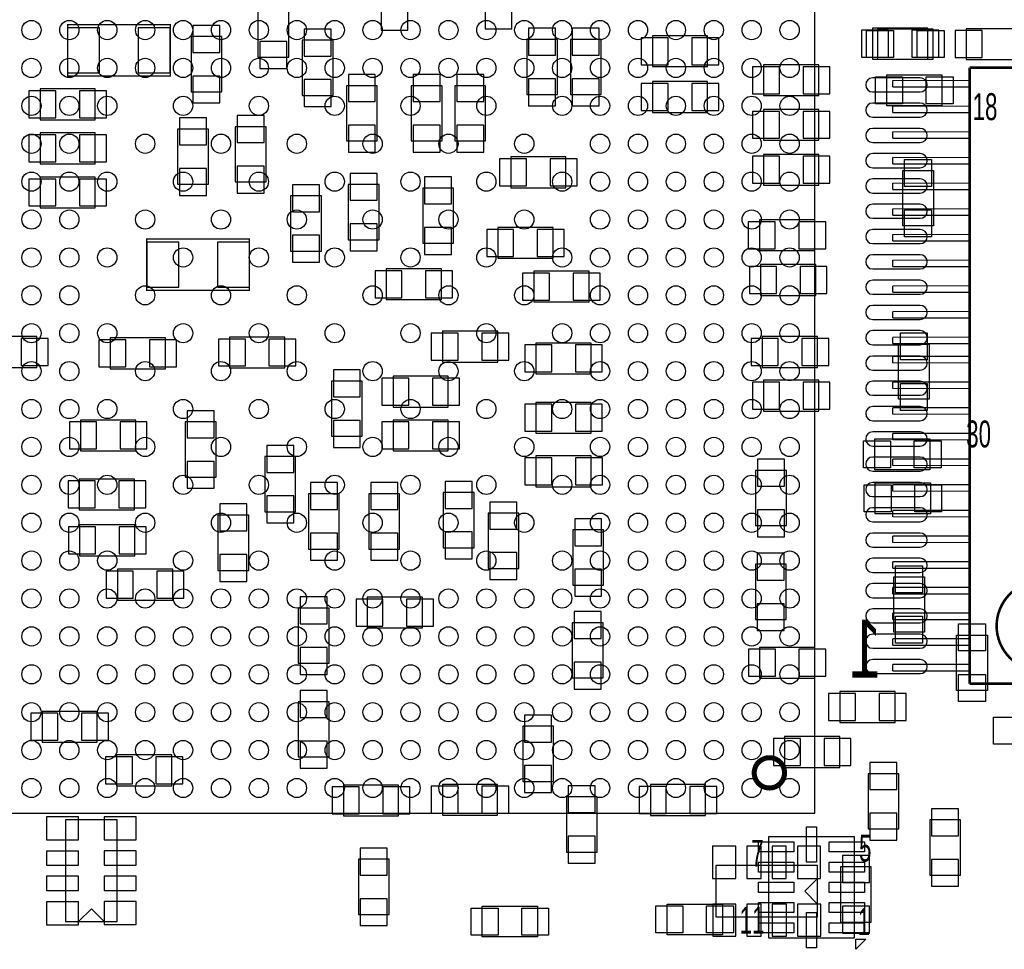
# Model space of a CAD drawing. Extents: x -7.9 to 90.7, y 0 to 54.5.
# Tile 5 of 9: x 27 to 46.5, y 14.3 to 32.7. Entities that reach past the tile are written whole.
import ezdxf
from ezdxf.enums import TextEntityAlignment as Align

# ---------------------------------------------------------------- set-up
doc = ezdxf.new("R2010")
doc.units = 0
for name, color, linetype in [('PG_ASSEMBLY_BOTTOM', 191, 'CONTINUOUS'), ('PG_ASSEMBLY_TOP', 151, 'CONTINUOUS'), ('PIN_BOTTOM', 211, 'CONTINUOUS'), ('PIN_TOP', 150, 'CONTINUOUS')]:
    doc.layers.add(name, color=color, linetype=linetype)

msp = doc.modelspace()

# ---------------------------------------------------------------- linework, layer by layer
at = {"layer": 'PG_ASSEMBLY_BOTTOM'}
for points in [[(31.718504, 33.089088), (31.718504, 31.996888), (32.328104, 31.996888), (32.328104, 33.089088), (31.718504, 33.089088)], [(43.8785, 31.962344), (44.9707, 31.962344), (44.9707, 32.571944), (43.8785, 32.571944), (43.8785, 31.962344)], [(45.7327, 31.9532), (46.8249, 31.9532), (46.8249, 32.5628), (45.7327, 32.5628), (45.7327, 31.9532)], [(30.395418, 32.40659), (30.395418, 31.31439), (31.005018, 31.31439), (31.005018, 32.40659), (30.395418, 32.40659)], [(37.646356, 31.257748), (37.646356, 32.349948), (37.036756, 32.349948), (37.036756, 31.257748), (37.646356, 31.257748)], [(38.509956, 31.257748), (38.509956, 32.349948), (37.900356, 32.349948), (37.900356, 31.257748), (38.509956, 31.257748)], [(39.522654, 31.811976), (40.614854, 31.811976), (40.614854, 32.421576), (39.522654, 32.421576), (39.522654, 31.811976)], [(32.594296, 32.3342), (32.594296, 31.242), (33.203896, 31.242), (33.203896, 32.3342), (32.594296, 32.3342)], [(41.723564, 31.237936), (42.815764, 31.237936), (42.815764, 31.847536), (41.723564, 31.847536), (41.723564, 31.237936)], [(27.407362, 30.760924), (28.499562, 30.760924), (28.499562, 31.370524), (27.407362, 31.370524), (27.407362, 30.760924)], [(33.46958, 31.435548), (33.46958, 30.343348), (34.07918, 30.343348), (34.07918, 31.435548), (33.46958, 31.435548)], [(34.750756, 31.435548), (34.750756, 30.343348), (35.360356, 30.343348), (35.360356, 31.435548), (34.750756, 31.435548)], [(35.614356, 31.435548), (35.614356, 30.343348), (36.223956, 30.343348), (36.223956, 31.435548), (35.614356, 31.435548)], [(39.522146, 30.90799), (40.614346, 30.90799), (40.614346, 31.51759), (39.522146, 31.51759), (39.522146, 30.90799)], [(41.723056, 30.356048), (42.815256, 30.356048), (42.815256, 30.965648), (41.723056, 30.965648), (41.723056, 30.356048)], [(31.880556, 29.530548), (31.880556, 30.622748), (31.270956, 30.622748), (31.270956, 29.530548), (31.880556, 29.530548)], [(27.407362, 29.889958), (28.499562, 29.889958), (28.499562, 30.499558), (27.407362, 30.499558), (27.407362, 29.889958)], [(30.73908, 29.485336), (30.73908, 30.577536), (30.12948, 30.577536), (30.12948, 29.485336), (30.73908, 29.485336)], [(36.719256, 29.416248), (37.811456, 29.416248), (37.811456, 30.025848), (36.719256, 30.025848), (36.719256, 29.416248)], [(42.815256, 30.076648), (41.723056, 30.076648), (41.723056, 29.467048), (42.815256, 29.467048), (42.815256, 30.076648)], [(27.407362, 29.016706), (28.499562, 29.016706), (28.499562, 29.626306), (27.407362, 29.626306), (27.407362, 29.016706)], [(33.506156, 29.479748), (33.506156, 28.387548), (34.115756, 28.387548), (34.115756, 29.479748), (33.506156, 29.479748)], [(32.36341, 29.254196), (32.36341, 28.161996), (32.97301, 28.161996), (32.97301, 29.254196), (32.36341, 29.254196)], [(34.977832, 29.408374), (34.977832, 28.316174), (35.587432, 28.316174), (35.587432, 29.408374), (34.977832, 29.408374)], [(41.641522, 28.171394), (42.733722, 28.171394), (42.733722, 28.780994), (41.641522, 28.780994), (41.641522, 28.171394)], [(36.465256, 28.019248), (37.557456, 28.019248), (37.557456, 28.628848), (36.465256, 28.628848), (36.465256, 28.019248)], [(42.756582, 27.895804), (41.664382, 27.895804), (41.664382, 27.286204), (42.756582, 27.286204), (42.756582, 27.895804)], [(35.347656, 27.810968), (34.255456, 27.810968), (34.255456, 27.201368), (35.347656, 27.201368), (35.347656, 27.810968)], [(37.176456, 27.155648), (38.268656, 27.155648), (38.268656, 27.765248), (37.176456, 27.765248), (37.176456, 27.155648)], [(36.4617, 26.575766), (35.3695, 26.575766), (35.3695, 25.966166), (36.4617, 25.966166), (36.4617, 26.575766)], [(27.346656, 26.469848), (26.254456, 26.469848), (26.254456, 25.860248), (27.346656, 25.860248), (27.346656, 26.469848)], [(29.886656, 26.444448), (28.794456, 26.444448), (28.794456, 25.834848), (29.886656, 25.834848), (29.886656, 26.444448)], [(31.156656, 25.850088), (32.248856, 25.850088), (32.248856, 26.459688), (31.156656, 26.459688), (31.156656, 25.850088)], [(37.219382, 25.733248), (38.311582, 25.733248), (38.311582, 26.342848), (37.219382, 26.342848), (37.219382, 25.733248)], [(41.697656, 25.860248), (42.789856, 25.860248), (42.789856, 26.469848), (41.697656, 26.469848), (41.697656, 25.860248)], [(33.782, 24.4983), (33.782, 25.5905), (33.1724, 25.5905), (33.1724, 24.4983), (33.782, 24.4983)], [(35.484562, 25.683718), (34.392362, 25.683718), (34.392362, 25.074118), (35.484562, 25.074118), (35.484562, 25.683718)], [(41.723056, 24.996648), (42.815256, 24.996648), (42.815256, 25.606248), (41.723056, 25.606248), (41.723056, 24.996648)], [(37.219382, 24.55799), (38.311582, 24.55799), (38.311582, 25.16759), (37.219382, 25.16759), (37.219382, 24.55799)], [(29.302456, 24.818848), (28.210256, 24.818848), (28.210256, 24.209248), (29.302456, 24.209248), (29.302456, 24.818848)], [(30.889956, 23.688548), (30.889956, 24.780748), (30.280356, 24.780748), (30.280356, 23.688548), (30.889956, 23.688548)], [(35.484562, 24.818848), (34.392362, 24.818848), (34.392362, 24.209248), (35.484562, 24.209248), (35.484562, 24.818848)], [(32.464756, 23.002748), (32.464756, 24.094948), (31.855156, 24.094948), (31.855156, 23.002748), (32.464756, 23.002748)], [(37.219636, 23.498048), (38.311836, 23.498048), (38.311836, 24.107648), (37.219636, 24.107648), (37.219636, 23.498048)], [(41.565068, 23.822406), (41.565068, 22.730206), (42.174668, 22.730206), (42.174668, 23.822406), (41.565068, 23.822406)], [(29.277056, 23.650448), (28.184856, 23.650448), (28.184856, 23.040848), (29.277056, 23.040848), (29.277056, 23.650448)], [(35.995356, 22.291548), (35.995356, 23.383748), (35.385756, 23.383748), (35.385756, 22.291548), (35.995356, 22.291548)], [(32.718756, 23.358348), (32.718756, 22.266148), (33.328356, 22.266148), (33.328356, 23.358348), (32.718756, 23.358348)], [(34.522156, 22.266148), (34.522156, 23.358348), (33.912556, 23.358348), (33.912556, 22.266148), (34.522156, 22.266148)], [(30.926278, 22.9362), (30.926278, 21.844), (31.535878, 21.844), (31.535878, 22.9362), (30.926278, 22.9362)], [(36.2712, 22.9743), (36.2712, 21.8821), (36.8808, 21.8821), (36.8808, 22.9743), (36.2712, 22.9743)], [(29.283406, 22.741636), (28.191206, 22.741636), (28.191206, 22.132036), (29.283406, 22.132036), (29.283406, 22.741636)], [(37.9476, 22.6441), (37.9476, 21.5519), (38.5572, 21.5519), (38.5572, 22.6441), (37.9476, 22.6441)], [(28.939744, 21.254466), (30.031944, 21.254466), (30.031944, 21.864066), (28.939744, 21.864066), (28.939744, 21.254466)], [(42.17035, 20.871688), (42.17035, 21.963888), (41.56075, 21.963888), (41.56075, 20.871688), (42.17035, 20.871688)], [(34.971736, 21.313648), (33.879536, 21.313648), (33.879536, 20.704048), (34.971736, 20.704048), (34.971736, 21.313648)], [(33.125156, 20.005548), (33.125156, 21.097748), (32.515556, 21.097748), (32.515556, 20.005548), (33.125156, 20.005548)], [(37.937948, 20.807172), (37.937948, 19.714972), (38.547548, 19.714972), (38.547548, 20.807172), (37.937948, 20.807172)], [(41.6433, 19.7104), (42.7355, 19.7104), (42.7355, 20.32), (41.6433, 20.32), (41.6433, 19.7104)], [(43.2308, 18.8341), (44.323, 18.8341), (44.323, 19.4437), (43.2308, 19.4437), (43.2308, 18.8341)], [(32.515556, 19.243548), (32.515556, 18.151348), (33.125156, 18.151348), (33.125156, 19.243548), (32.515556, 19.243548)], [(27.448256, 18.443448), (28.540456, 18.443448), (28.540456, 19.053048), (27.448256, 19.053048), (27.448256, 18.443448)], [(36.957, 18.7579), (36.957, 17.6657), (37.5666, 17.6657), (37.5666, 18.7579), (36.957, 18.7579)], [(43.2308, 18.5547), (42.1386, 18.5547), (42.1386, 17.9451), (43.2308, 17.9451), (43.2308, 18.5547)], [(30.013656, 18.189448), (28.921456, 18.189448), (28.921456, 17.579848), (30.013656, 17.579848), (30.013656, 18.189448)], [(43.7896, 17.8181), (43.7896, 16.7259), (44.3992, 16.7259), (44.3992, 17.8181), (43.7896, 17.8181)], [(34.501582, 17.595088), (33.409382, 17.595088), (33.409382, 16.985488), (34.501582, 16.985488), (34.501582, 17.595088)], [(35.36696, 16.998442), (36.45916, 16.998442), (36.45916, 17.608042), (35.36696, 17.608042), (35.36696, 16.998442)], [(39.482776, 16.993362), (40.574976, 16.993362), (40.574976, 17.602962), (39.482776, 17.602962), (39.482776, 16.993362)], [(37.8206, 17.3609), (37.8206, 16.2687), (38.4302, 16.2687), (38.4302, 17.3609), (37.8206, 17.3609)], [(28.9306, 14.896846), (28.9306, 16.903446), (27.9146, 16.903446), (27.9146, 14.896846), (28.9306, 14.896846)], [(45.0088, 16.9037), (45.0088, 15.8115), (45.6184, 15.8115), (45.6184, 16.9037), (45.0088, 16.9037)], [(34.3154, 15.033244), (34.3154, 16.125444), (33.7058, 16.125444), (33.7058, 15.033244), (34.3154, 15.033244)], [(42.7863, 16.002), (40.7797, 16.002), (40.7797, 14.986), (42.7863, 14.986), (42.7863, 16.002)], [(43.2435, 15.9766), (43.2435, 14.8844), (43.8531, 14.8844), (43.8531, 15.9766), (43.2435, 15.9766)], [(42.53738, 15.494), (42.79138, 15.748)], [(42.53738, 15.494), (42.79138, 15.24)], [(28.4226, 15.145766), (28.1686, 14.891766)], [(28.4226, 15.145766), (28.6766, 14.891766)]]:
    msp.add_lwpolyline(points, dxfattribs=at)
for points, const_width in [([(29.98343, 32.644334), (27.95143, 32.644334), (27.95143, 31.628588), (29.98343, 31.628588), (29.98343, 32.644334)], 0.0254), ([(62.614556, 31.792418), (45.799756, 31.792418)], 0.0508), ([(45.799756, 31.792418), (45.799756, 19.600418)], 0.0508), ([(44.275756, 31.538418), (45.799756, 31.538418)], 0.0254), ([(44.275756, 31.411418), (44.275756, 31.538418)], 0.0254), ([(45.799756, 31.411418), (44.275756, 31.411418)], 0.0254), ([(44.275756, 31.030418), (45.799756, 31.030418)], 0.0254), ([(44.275756, 30.903418), (44.275756, 31.030418)], 0.0254), ([(45.799756, 30.903418), (44.275756, 30.903418)], 0.0254), ([(44.275756, 30.522418), (45.799756, 30.522418)], 0.0254), ([(44.275756, 30.395418), (44.275756, 30.522418)], 0.0254), ([(45.799756, 30.395418), (44.275756, 30.395418)], 0.0254), ([(44.275756, 30.014418), (45.799756, 30.014418)], 0.0254), ([(44.275756, 29.887418), (44.275756, 30.014418)], 0.0254), ([(45.799756, 29.887418), (44.275756, 29.887418)], 0.0254), ([(44.275756, 29.506418), (45.799756, 29.506418)], 0.0254), ([(44.275756, 29.379418), (44.275756, 29.506418)], 0.0254), ([(45.799756, 29.379418), (44.275756, 29.379418)], 0.0254), ([(44.275756, 28.998418), (45.799756, 28.998418)], 0.0254), ([(44.275756, 28.871418), (44.275756, 28.998418)], 0.0254), ([(45.799756, 28.871418), (44.275756, 28.871418)], 0.0254), ([(44.275756, 28.490418), (45.799756, 28.490418)], 0.0254), ([(44.275756, 28.363418), (44.275756, 28.490418)], 0.0254), ([(31.55061, 28.400248), (29.51861, 28.400248), (29.51861, 27.384248), (31.550356, 27.384248), (31.55061, 28.400248)], 0.0254), ([(45.799756, 28.363418), (44.275756, 28.363418)], 0.0254), ([(44.275756, 27.982418), (45.799756, 27.982418)], 0.0254), ([(44.275756, 27.855418), (44.275756, 27.982418)], 0.0254), ([(45.799756, 27.855418), (44.275756, 27.855418)], 0.0254), ([(44.275756, 27.474418), (45.799756, 27.474418)], 0.0254), ([(44.275756, 27.347418), (44.275756, 27.474418)], 0.0254), ([(45.799756, 27.347418), (44.275756, 27.347418)], 0.0254), ([(44.275756, 26.966418), (45.799756, 26.966418)], 0.0254), ([(44.275756, 26.839418), (44.275756, 26.966418)], 0.0254), ([(45.799756, 26.839418), (44.275756, 26.839418)], 0.0254), ([(44.275756, 26.458418), (45.799756, 26.458418)], 0.0254), ([(44.275756, 26.331418), (44.275756, 26.458418)], 0.0254), ([(45.799756, 26.331418), (44.275756, 26.331418)], 0.0254), ([(44.275756, 26.077418), (45.799756, 26.077418)], 0.0254), ([(44.275756, 25.950418), (44.275756, 26.077418)], 0.0254), ([(45.799756, 25.950418), (44.275756, 25.950418)], 0.0254), ([(44.275756, 25.569418), (45.799756, 25.569418)], 0.0254), ([(44.275756, 25.442418), (44.275756, 25.569418)], 0.0254), ([(45.799756, 25.442418), (44.275756, 25.442418)], 0.0254), ([(44.275756, 25.061418), (45.799756, 25.061418)], 0.0254), ([(44.275756, 24.934418), (44.275756, 25.061418)], 0.0254), ([(45.799756, 24.934418), (44.275756, 24.934418)], 0.0254), ([(44.275756, 24.553418), (45.799756, 24.553418)], 0.0254), ([(44.275756, 24.426418), (44.275756, 24.553418)], 0.0254), ([(45.799756, 24.426418), (44.275756, 24.426418)], 0.0254), ([(44.275756, 24.045418), (45.799756, 24.045418)], 0.0254), ([(44.275756, 23.918418), (44.275756, 24.045418)], 0.0254), ([(45.799756, 23.918418), (44.275756, 23.918418)], 0.0254), ([(44.275756, 23.537418), (45.799756, 23.537418)], 0.0254), ([(44.275756, 23.410418), (44.275756, 23.537418)], 0.0254), ([(45.799756, 23.410418), (44.275756, 23.410418)], 0.0254), ([(44.275756, 23.029418), (45.799756, 23.029418)], 0.0254), ([(44.275756, 22.902418), (44.275756, 23.029418)], 0.0254), ([(45.799756, 22.902418), (44.275756, 22.902418)], 0.0254), ([(44.275756, 22.521418), (45.799756, 22.521418)], 0.0254), ([(44.275756, 22.394418), (44.275756, 22.521418)], 0.0254), ([(45.799756, 22.394418), (44.275756, 22.394418)], 0.0254), ([(44.275756, 22.013418), (45.799756, 22.013418)], 0.0254), ([(44.275756, 21.886418), (44.275756, 22.013418)], 0.0254), ([(45.799756, 21.886418), (44.275756, 21.886418)], 0.0254), ([(44.275756, 21.505418), (45.799756, 21.505418)], 0.0254), ([(44.275756, 21.378418), (44.275756, 21.505418)], 0.0254), ([(45.799756, 21.378418), (44.275756, 21.378418)], 0.0254), ([(44.275756, 20.997418), (45.799756, 20.997418)], 0.0254), ([(44.275756, 20.870418), (44.275756, 20.997418)], 0.0254), ([(45.799756, 20.870418), (44.275756, 20.870418)], 0.0254), ([(44.275756, 20.489418), (45.799756, 20.489418)], 0.0254), ([(44.275756, 20.362418), (44.275756, 20.489418)], 0.0254), ([(45.799756, 20.362418), (44.275756, 20.362418)], 0.0254), ([(44.275756, 19.981418), (45.799756, 19.981418)], 0.0254), ([(44.275756, 19.854418), (44.275756, 19.981418)], 0.0254), ([(45.799756, 19.854418), (44.275756, 19.854418)], 0.0254), ([(45.799756, 19.600418), (62.614556, 19.600418)], 0.0508)]:
    msp.add_lwpolyline(points, dxfattribs=dict(at, const_width=const_width))
at = {"layer": 'PG_ASSEMBLY_BOTTOM', "const_width": 0.0508}
msp.add_lwpolyline([(48.111156, 20.743418, 1), (46.333156, 20.743418, 1), (48.111156, 20.743418)], format="xyb", dxfattribs=at)
at = {"layer": 'PG_ASSEMBLY_TOP'}
for points in [[(42.737532, 36.036504), (23.737316, 36.036504), (23.737316, 17.036034), (42.737532, 17.036288), (42.737532, 36.036504)], [(23.73757, 17.036542), (42.737532, 17.036542), (42.737532, 36.036504), (23.73757, 36.036504), (23.73757, 17.036542)], [(43.9801, 32.5628), (45.0723, 32.5628), (45.0723, 31.9532), (43.9801, 31.9532), (43.9801, 32.5628)], [(44.1579, 31.6484), (45.2501, 31.6484), (45.2501, 31.0388), (44.1579, 31.0388), (44.1579, 31.6484)], [(45.085, 29.7561), (45.085, 28.6639), (44.4754, 28.6639), (44.4754, 29.7561), (45.085, 29.7561)], [(44.390818, 25.230074), (44.390818, 26.322274), (45.000418, 26.322274), (45.000418, 25.230074), (44.390818, 25.230074)], [(45.013626, 23.834344), (43.921426, 23.834344), (43.921426, 24.443944), (45.013626, 24.443944), (45.013626, 23.834344)], [(45.025056, 22.964648), (43.932856, 22.964648), (43.932856, 23.574248), (45.025056, 23.574248), (45.025056, 22.964648)], [(44.2976, 20.621244), (44.2976, 21.713444), (44.9072, 21.713444), (44.9072, 20.621244), (44.2976, 20.621244)], [(46.1518, 20.5613), (46.1518, 19.4691), (45.5422, 19.4691), (45.5422, 20.5613), (46.1518, 20.5613)], [(43.521884, 16.570198), (41.822116, 16.570198), (41.822116, 14.570202), (43.521884, 14.570202), (43.521884, 16.570198)], [(36.1569, 15.198344), (37.2491, 15.198344), (37.2491, 14.588744), (36.1569, 14.588744), (36.1569, 15.198344)], [(40.9067, 14.6304), (39.8145, 14.6304), (39.8145, 15.24), (40.9067, 15.24), (40.9067, 14.6304)]]:
    msp.add_lwpolyline(points, dxfattribs=at)
at = {"layer": 'PG_ASSEMBLY_TOP', "const_width": 0.100076}
msp.add_lwpolyline([(41.837356, 17.536414, 1.000306), (41.837356, 18.136108, 0.999694), (41.837356, 17.536414)], format="xyb", dxfattribs=at)
at = {"layer": 'PG_ASSEMBLY_TOP'}
msp.add_lwpolyline([(43.748198, 14.546326), (43.54576, 14.343888), (43.54576, 14.546326)], close=True, dxfattribs=at)
at = {"layer": 'PIN_BOTTOM'}
for points in [[(34.153856, 32.535622), (34.687256, 32.535622), (34.687256, 33.069022), (34.153856, 33.069022)], [(36.211256, 32.561022), (36.744656, 32.561022), (36.744656, 33.094422), (36.211256, 33.094422)], [(27.95143, 32.581088), (27.95143, 31.692088), (28.58643, 31.692088), (28.58643, 32.581088)], [(29.34843, 32.581088), (29.34843, 31.692088), (29.98343, 31.692088), (29.98343, 32.581088)], [(30.966918, 32.627316), (30.433518, 32.627316), (30.433518, 32.093916), (30.966918, 32.093916)], [(33.165796, 32.554926), (32.632396, 32.554926), (32.632396, 32.021526), (33.165796, 32.021526)], [(37.074856, 32.037274), (37.608256, 32.037274), (37.608256, 32.570674), (37.074856, 32.570674)], [(37.938456, 32.037274), (38.471856, 32.037274), (38.471856, 32.570674), (37.938456, 32.570674)], [(43.657774, 32.533844), (43.657774, 32.000444), (44.191174, 32.000444), (44.191174, 32.533844)], [(44.658026, 32.533844), (44.658026, 32.000444), (45.191426, 32.000444), (45.191426, 32.533844)], [(39.301928, 32.383476), (39.301928, 31.850076), (39.835328, 31.850076), (39.835328, 32.383476)], [(40.30218, 32.383476), (40.30218, 31.850076), (40.83558, 31.850076), (40.83558, 32.383476)], [(45.511974, 32.5247), (45.511974, 31.9913), (46.045374, 31.9913), (46.045374, 32.5247)], [(32.290004, 32.309562), (31.756604, 32.309562), (31.756604, 31.776162), (32.290004, 31.776162)], [(41.502838, 31.809436), (41.502838, 31.276036), (42.036238, 31.276036), (42.036238, 31.809436)], [(42.50309, 31.809436), (42.50309, 31.276036), (43.03649, 31.276036), (43.03649, 31.809436)], [(30.966918, 31.627064), (30.433518, 31.627064), (30.433518, 31.093664), (30.966918, 31.093664)], [(34.04108, 31.656274), (33.50768, 31.656274), (33.50768, 31.122874), (34.04108, 31.122874)], [(35.322256, 31.656274), (34.788856, 31.656274), (34.788856, 31.122874), (35.322256, 31.122874)], [(36.185856, 31.656274), (35.652456, 31.656274), (35.652456, 31.122874), (36.185856, 31.122874)], [(37.074856, 31.037022), (37.608256, 31.037022), (37.608256, 31.570422), (37.074856, 31.570422)], [(37.938456, 31.037022), (38.471856, 31.037022), (38.471856, 31.570422), (37.938456, 31.570422)], [(33.165796, 31.554674), (32.632396, 31.554674), (32.632396, 31.021274), (33.165796, 31.021274)], [(39.30142, 31.47949), (39.30142, 30.94609), (39.83482, 30.94609), (39.83482, 31.47949)], [(40.301672, 31.47949), (40.301672, 30.94609), (40.835072, 30.94609), (40.835072, 31.47949)], [(27.186636, 31.332424), (27.186636, 30.799024), (27.720036, 30.799024), (27.720036, 31.332424)], [(28.186888, 31.332424), (28.186888, 30.799024), (28.720288, 30.799024), (28.720288, 31.332424)], [(30.16758, 30.264862), (30.70098, 30.264862), (30.70098, 30.798262), (30.16758, 30.798262)], [(31.309056, 30.310074), (31.842456, 30.310074), (31.842456, 30.843474), (31.309056, 30.843474)], [(41.50233, 30.927548), (41.50233, 30.394148), (42.03573, 30.394148), (42.03573, 30.927548)], [(42.502582, 30.927548), (42.502582, 30.394148), (43.035982, 30.394148), (43.035982, 30.927548)], [(34.04108, 30.656022), (33.50768, 30.656022), (33.50768, 30.122622), (34.04108, 30.122622)], [(35.322256, 30.656022), (34.788856, 30.656022), (34.788856, 30.122622), (35.322256, 30.122622)], [(36.185856, 30.656022), (35.652456, 30.656022), (35.652456, 30.122622), (36.185856, 30.122622)], [(27.186636, 30.461458), (27.186636, 29.928058), (27.720036, 29.928058), (27.720036, 30.461458)], [(28.186888, 30.461458), (28.186888, 29.928058), (28.720288, 29.928058), (28.720288, 30.461458)], [(42.03573, 29.505148), (42.03573, 30.038548), (41.50233, 30.038548), (41.50233, 29.505148)], [(43.035982, 29.505148), (43.035982, 30.038548), (42.502582, 30.038548), (42.502582, 29.505148)], [(31.309056, 29.309822), (31.842456, 29.309822), (31.842456, 29.843222), (31.309056, 29.843222)], [(36.49853, 29.987748), (36.49853, 29.454348), (37.03193, 29.454348), (37.03193, 29.987748)], [(37.498782, 29.987748), (37.498782, 29.454348), (38.032182, 29.454348), (38.032182, 29.987748)], [(30.16758, 29.26461), (30.70098, 29.26461), (30.70098, 29.79801), (30.16758, 29.79801)], [(34.077656, 29.700474), (33.544256, 29.700474), (33.544256, 29.167074), (34.077656, 29.167074)], [(35.549332, 29.6291), (35.015932, 29.6291), (35.015932, 29.0957), (35.549332, 29.0957)], [(27.186636, 29.588206), (27.186636, 29.054806), (27.720036, 29.054806), (27.720036, 29.588206)], [(28.186888, 29.588206), (28.186888, 29.054806), (28.720288, 29.054806), (28.720288, 29.588206)], [(32.93491, 29.474922), (32.40151, 29.474922), (32.40151, 28.941522), (32.93491, 28.941522)], [(34.077656, 28.700222), (33.544256, 28.700222), (33.544256, 28.166822), (34.077656, 28.166822)], [(41.420796, 28.742894), (41.420796, 28.209494), (41.954196, 28.209494), (41.954196, 28.742894)], [(42.421048, 28.742894), (42.421048, 28.209494), (42.954448, 28.209494), (42.954448, 28.742894)], [(32.93491, 28.47467), (32.40151, 28.47467), (32.40151, 27.94127), (32.93491, 27.94127)], [(35.549332, 28.628848), (35.015932, 28.628848), (35.015932, 28.095448), (35.549332, 28.095448)], [(36.24453, 28.590748), (36.24453, 28.057348), (36.77793, 28.057348), (36.77793, 28.590748)], [(37.244782, 28.590748), (37.244782, 28.057348), (37.778182, 28.057348), (37.778182, 28.590748)], [(29.51861, 28.336494), (29.51861, 27.447494), (30.15361, 27.447494), (30.15361, 28.336494)], [(30.91561, 28.336494), (30.91561, 27.447494), (31.55061, 27.447494), (31.55061, 28.336494)], [(41.977056, 27.324304), (41.977056, 27.857704), (41.443656, 27.857704), (41.443656, 27.324304)], [(42.977308, 27.324304), (42.977308, 27.857704), (42.443908, 27.857704), (42.443908, 27.324304)], [(34.56813, 27.239468), (34.56813, 27.772868), (34.03473, 27.772868), (34.03473, 27.239468)], [(35.568382, 27.239468), (35.568382, 27.772868), (35.034982, 27.772868), (35.034982, 27.239468)], [(36.95573, 27.727148), (36.95573, 27.193748), (37.48913, 27.193748), (37.48913, 27.727148)], [(37.955982, 27.727148), (37.955982, 27.193748), (38.489382, 27.193748), (38.489382, 27.727148)], [(35.682174, 26.004266), (35.682174, 26.537666), (35.148774, 26.537666), (35.148774, 26.004266)], [(36.682426, 26.004266), (36.682426, 26.537666), (36.149026, 26.537666), (36.149026, 26.004266)], [(27.567382, 25.898348), (27.567382, 26.431748), (27.033982, 26.431748), (27.033982, 25.898348)], [(29.10713, 25.872948), (29.10713, 26.406348), (28.57373, 26.406348), (28.57373, 25.872948)], [(30.107382, 25.872948), (30.107382, 26.406348), (29.573982, 26.406348), (29.573982, 25.872948)], [(30.93593, 26.421588), (30.93593, 25.888188), (31.46933, 25.888188), (31.46933, 26.421588)], [(31.936182, 26.421588), (31.936182, 25.888188), (32.469582, 25.888188), (32.469582, 26.421588)], [(36.998656, 26.304748), (36.998656, 25.771348), (37.532056, 25.771348), (37.532056, 26.304748)], [(37.998908, 26.304748), (37.998908, 25.771348), (38.532308, 25.771348), (38.532308, 26.304748)], [(41.47693, 26.431748), (41.47693, 25.898348), (42.01033, 25.898348), (42.01033, 26.431748)], [(42.477182, 26.431748), (42.477182, 25.898348), (43.010582, 25.898348), (43.010582, 26.431748)], [(33.2105, 25.277826), (33.7439, 25.277826), (33.7439, 25.811226), (33.2105, 25.811226)], [(34.705036, 25.112218), (34.705036, 25.645618), (34.171636, 25.645618), (34.171636, 25.112218)], [(35.705288, 25.112218), (35.705288, 25.645618), (35.171888, 25.645618), (35.171888, 25.112218)], [(41.50233, 25.568148), (41.50233, 25.034748), (42.03573, 25.034748), (42.03573, 25.568148)], [(42.502582, 25.568148), (42.502582, 25.034748), (43.035982, 25.034748), (43.035982, 25.568148)], [(30.318456, 24.468074), (30.851856, 24.468074), (30.851856, 25.001474), (30.318456, 25.001474)], [(36.998656, 25.12949), (36.998656, 24.59609), (37.532056, 24.59609), (37.532056, 25.12949)], [(37.998908, 25.12949), (37.998908, 24.59609), (38.532308, 24.59609), (38.532308, 25.12949)], [(28.52293, 24.247348), (28.52293, 24.780748), (27.98953, 24.780748), (27.98953, 24.247348)], [(29.523182, 24.247348), (29.523182, 24.780748), (28.989782, 24.780748), (28.989782, 24.247348)], [(33.2105, 24.277574), (33.7439, 24.277574), (33.7439, 24.810974), (33.2105, 24.810974)], [(34.705036, 24.247348), (34.705036, 24.780748), (34.171636, 24.780748), (34.171636, 24.247348)], [(35.705288, 24.247348), (35.705288, 24.780748), (35.171888, 24.780748), (35.171888, 24.247348)], [(31.893256, 23.782274), (32.426656, 23.782274), (32.426656, 24.315674), (31.893256, 24.315674)], [(30.318456, 23.467822), (30.851856, 23.467822), (30.851856, 24.001222), (30.318456, 24.001222)], [(36.99891, 24.069548), (36.99891, 23.536148), (37.53231, 23.536148), (37.53231, 24.069548)], [(37.999162, 24.069548), (37.999162, 23.536148), (38.532562, 23.536148), (38.532562, 24.069548)], [(42.136568, 24.043132), (41.603168, 24.043132), (41.603168, 23.509732), (42.136568, 23.509732)], [(28.49753, 23.078948), (28.49753, 23.612348), (27.96413, 23.612348), (27.96413, 23.078948)], [(29.497782, 23.078948), (29.497782, 23.612348), (28.964382, 23.612348), (28.964382, 23.078948)], [(33.290256, 23.579074), (32.756856, 23.579074), (32.756856, 23.045674), (33.290256, 23.045674)], [(33.950656, 23.045674), (34.484056, 23.045674), (34.484056, 23.579074), (33.950656, 23.579074)], [(35.423856, 23.071074), (35.957256, 23.071074), (35.957256, 23.604474), (35.423856, 23.604474)], [(31.893256, 22.782022), (32.426656, 22.782022), (32.426656, 23.315422), (31.893256, 23.315422)], [(36.8427, 23.195026), (36.3093, 23.195026), (36.3093, 22.661626), (36.8427, 22.661626)], [(31.497778, 23.156926), (30.964378, 23.156926), (30.964378, 22.623526), (31.497778, 22.623526)], [(42.136568, 23.04288), (41.603168, 23.04288), (41.603168, 22.50948), (42.136568, 22.50948)], [(38.5191, 22.864826), (37.9857, 22.864826), (37.9857, 22.331426), (38.5191, 22.331426)], [(28.50388, 22.170136), (28.50388, 22.703536), (27.97048, 22.703536), (27.97048, 22.170136)], [(29.504132, 22.170136), (29.504132, 22.703536), (28.970732, 22.703536), (28.970732, 22.170136)], [(35.423856, 22.070822), (35.957256, 22.070822), (35.957256, 22.604222), (35.423856, 22.604222)], [(33.290256, 22.578822), (32.756856, 22.578822), (32.756856, 22.045422), (33.290256, 22.045422)], [(33.950656, 22.045422), (34.484056, 22.045422), (34.484056, 22.578822), (33.950656, 22.578822)], [(31.497778, 22.156674), (30.964378, 22.156674), (30.964378, 21.623274), (31.497778, 21.623274)], [(36.8427, 22.194774), (36.3093, 22.194774), (36.3093, 21.661374), (36.8427, 21.661374)], [(41.59885, 21.651214), (42.13225, 21.651214), (42.13225, 22.184614), (41.59885, 22.184614)], [(28.719018, 21.825966), (28.719018, 21.292566), (29.252418, 21.292566), (29.252418, 21.825966)], [(29.71927, 21.825966), (29.71927, 21.292566), (30.25267, 21.292566), (30.25267, 21.825966)], [(38.5191, 21.864574), (37.9857, 21.864574), (37.9857, 21.331174), (38.5191, 21.331174)], [(32.553656, 20.785074), (33.087056, 20.785074), (33.087056, 21.318474), (32.553656, 21.318474)], [(34.19221, 20.742148), (34.19221, 21.275548), (33.65881, 21.275548), (33.65881, 20.742148)], [(35.192462, 20.742148), (35.192462, 21.275548), (34.659062, 21.275548), (34.659062, 20.742148)], [(41.59885, 20.650962), (42.13225, 20.650962), (42.13225, 21.184362), (41.59885, 21.184362)], [(38.509448, 21.027898), (37.976048, 21.027898), (37.976048, 20.494498), (38.509448, 20.494498)], [(32.553656, 19.784822), (33.087056, 19.784822), (33.087056, 20.318222), (32.553656, 20.318222)], [(41.422574, 20.2819), (41.422574, 19.7485), (41.955974, 19.7485), (41.955974, 20.2819)], [(42.422826, 20.2819), (42.422826, 19.7485), (42.956226, 19.7485), (42.956226, 20.2819)], [(38.509448, 20.027646), (37.976048, 20.027646), (37.976048, 19.494246), (38.509448, 19.494246)], [(33.087056, 19.464274), (32.553656, 19.464274), (32.553656, 18.930874), (33.087056, 18.930874)], [(43.010074, 19.4056), (43.010074, 18.8722), (43.543474, 18.8722), (43.543474, 19.4056)], [(44.010326, 19.4056), (44.010326, 18.8722), (44.543726, 18.8722), (44.543726, 19.4056)], [(27.22753, 19.014948), (27.22753, 18.481548), (27.76093, 18.481548), (27.76093, 19.014948)], [(28.227782, 19.014948), (28.227782, 18.481548), (28.761182, 18.481548), (28.761182, 19.014948)], [(37.5285, 18.978626), (36.9951, 18.978626), (36.9951, 18.445226), (37.5285, 18.445226)], [(42.451274, 17.9832), (42.451274, 18.5166), (41.917874, 18.5166), (41.917874, 17.9832)], [(43.451526, 17.9832), (43.451526, 18.5166), (42.918126, 18.5166), (42.918126, 17.9832)], [(33.087056, 18.464022), (32.553656, 18.464022), (32.553656, 17.930622), (33.087056, 17.930622)], [(29.23413, 17.617948), (29.23413, 18.151348), (28.70073, 18.151348), (28.70073, 17.617948)], [(30.234382, 17.617948), (30.234382, 18.151348), (29.700982, 18.151348), (29.700982, 17.617948)], [(37.5285, 17.978374), (36.9951, 17.978374), (36.9951, 17.444974), (37.5285, 17.444974)], [(44.3611, 18.038826), (43.8277, 18.038826), (43.8277, 17.505426), (44.3611, 17.505426)], [(33.722056, 17.023588), (33.722056, 17.556988), (33.188656, 17.556988), (33.188656, 17.023588)], [(34.722308, 17.023588), (34.722308, 17.556988), (34.188908, 17.556988), (34.188908, 17.023588)], [(35.146234, 17.569942), (35.146234, 17.036542), (35.679634, 17.036542), (35.679634, 17.569942)], [(36.146486, 17.569942), (36.146486, 17.036542), (36.679886, 17.036542), (36.679886, 17.569942)], [(38.3921, 17.581626), (37.8587, 17.581626), (37.8587, 17.048226), (38.3921, 17.048226)], [(39.26205, 17.564862), (39.26205, 17.031462), (39.79545, 17.031462), (39.79545, 17.564862)], [(40.262302, 17.564862), (40.262302, 17.031462), (40.795702, 17.031462), (40.795702, 17.564862)], [(27.5336, 16.510254), (28.1686, 16.510254), (28.1686, 16.967454), (27.5336, 16.967454)], [(28.6766, 16.511016), (29.3116, 16.511016), (29.3116, 16.968216), (28.6766, 16.968216)], [(44.3611, 17.038574), (43.8277, 17.038574), (43.8277, 16.505174), (44.3611, 16.505174)], [(45.5803, 17.124426), (45.0469, 17.124426), (45.0469, 16.591026), (45.5803, 16.591026)], [(38.3921, 16.581374), (37.8587, 16.581374), (37.8587, 16.047974), (38.3921, 16.047974)], [(41.17213, 15.748), (41.17213, 16.383), (40.71493, 16.383), (40.71493, 15.748)], [(41.672256, 15.748), (41.672256, 16.383), (41.392856, 16.383), (41.392856, 15.748)], [(42.172382, 15.748), (42.172382, 16.383), (41.892982, 16.383), (41.892982, 15.748)], [(42.850308, 15.748), (42.850308, 16.383), (42.393108, 16.383), (42.393108, 15.748)], [(27.5336, 16.010128), (28.1686, 16.010128), (28.1686, 16.289528), (27.5336, 16.289528)], [(28.6766, 16.01089), (29.3116, 16.01089), (29.3116, 16.29029), (28.6766, 16.29029)], [(33.7439, 15.81277), (34.2773, 15.81277), (34.2773, 16.34617), (33.7439, 16.34617)], [(43.815, 16.197326), (43.2816, 16.197326), (43.2816, 15.663926), (43.815, 15.663926)], [(45.5803, 16.124174), (45.0469, 16.124174), (45.0469, 15.590774), (45.5803, 15.590774)], [(27.5336, 15.510002), (28.1686, 15.510002), (28.1686, 15.789402), (27.5336, 15.789402)], [(28.6766, 15.510764), (29.3116, 15.510764), (29.3116, 15.790164), (28.6766, 15.790164)], [(27.5336, 14.829536), (28.1686, 14.829536), (28.1686, 15.286736), (27.5336, 15.286736)], [(28.6766, 14.832838), (29.3116, 14.832838), (29.3116, 15.290038), (28.6766, 15.290038)], [(33.7439, 14.812518), (34.2773, 14.812518), (34.2773, 15.345918), (33.7439, 15.345918)], [(41.172892, 14.605), (41.172892, 15.24), (40.715692, 15.24), (40.715692, 14.605)], [(41.673018, 14.605), (41.673018, 15.24), (41.393618, 15.24), (41.393618, 14.605)], [(42.173144, 14.605), (42.173144, 15.24), (41.893744, 15.24), (41.893744, 14.605)], [(42.85361, 14.605), (42.85361, 15.24), (42.39641, 15.24), (42.39641, 14.605)], [(43.815, 15.197074), (43.2816, 15.197074), (43.2816, 14.663674), (43.815, 14.663674)]]:
    msp.add_lwpolyline(points, close=True, dxfattribs=at)
for points in [[(44.821856, 31.591758), (43.882056, 31.591758, 1), (43.882056, 31.312358), (44.821856, 31.312358, 1)], [(44.821856, 31.091378), (43.882056, 31.091378, 1), (43.882056, 30.811978), (44.821856, 30.811978, 1)], [(44.821856, 30.590998), (43.882056, 30.590998, 1), (43.882056, 30.311598), (44.821856, 30.311598, 1)], [(44.821856, 30.090618), (43.882056, 30.090618, 1), (43.882056, 29.811218), (44.821856, 29.811218, 1)], [(44.821856, 29.590238), (43.882056, 29.590238, 1), (43.882056, 29.310838), (44.821856, 29.310838, 1)], [(44.821856, 29.089858), (43.882056, 29.089858, 1), (43.882056, 28.810458), (44.821856, 28.810458, 1)], [(44.821856, 28.589478), (43.882056, 28.589478, 1), (43.882056, 28.310078), (44.821856, 28.310078, 1)], [(44.821856, 28.089098), (43.882056, 28.089098, 1), (43.882056, 27.809698), (44.821856, 27.809698, 1)], [(44.821856, 27.586178), (43.882056, 27.586178, 1), (43.882056, 27.306778), (44.821856, 27.306778, 1)], [(44.821856, 27.088338), (43.882056, 27.088338, 1), (43.882056, 26.808938), (44.821856, 26.808938, 1)], [(44.821856, 26.587958), (43.882056, 26.587958, 1), (43.882056, 26.308558), (44.821856, 26.308558, 1)], [(44.821856, 26.085038), (43.882056, 26.085038, 1), (43.882056, 25.805638), (44.821856, 25.805638, 1)], [(44.821856, 25.587198), (43.882056, 25.587198, 1), (43.882056, 25.307798), (44.821856, 25.307798, 1)], [(44.821856, 25.084278), (43.882056, 25.084278, 1), (43.882056, 24.804878), (44.821856, 24.804878, 1)], [(44.821856, 24.583898), (43.882056, 24.583898, 1), (43.882056, 24.304498), (44.821856, 24.304498, 1)], [(44.821856, 24.086058), (43.882056, 24.086058, 1), (43.882056, 23.806658), (44.821856, 23.806658, 1)], [(44.821856, 23.583138), (43.882056, 23.583138, 1), (43.882056, 23.303738), (44.821856, 23.303738, 1)], [(44.821856, 23.082758), (43.882056, 23.082758, 1), (43.882056, 22.803358), (44.821856, 22.803358, 1)], [(44.821856, 22.582378), (43.882056, 22.582378, 1), (43.882056, 22.302978), (44.821856, 22.302978, 1)], [(44.821856, 22.081998), (43.882056, 22.081998, 1), (43.882056, 21.802598), (44.821856, 21.802598, 1)], [(44.821856, 21.581618), (43.882056, 21.581618, 1), (43.882056, 21.302218), (44.821856, 21.302218, 1)], [(44.821856, 21.081238), (43.882056, 21.081238, 1), (43.882056, 20.801838), (44.821856, 20.801838, 1)], [(44.821856, 20.580858), (43.882056, 20.580858, 1), (43.882056, 20.301458), (44.821856, 20.301458, 1)], [(44.821856, 20.080478), (43.882056, 20.080478, 1), (43.882056, 19.801078), (44.821856, 19.801078, 1)]]:
    msp.add_lwpolyline(points, format="xyb", close=True, dxfattribs=at)
at = {"layer": 'PIN_TOP'}
for points in [[(43.759374, 31.9913), (43.759374, 32.5247), (44.292774, 32.5247), (44.292774, 31.9913)], [(44.759626, 31.9913), (44.759626, 32.5247), (45.293026, 32.5247), (45.293026, 31.9913)], [(43.937174, 31.0769), (43.937174, 31.6103), (44.470574, 31.6103), (44.470574, 31.0769)], [(44.937426, 31.0769), (44.937426, 31.6103), (45.470826, 31.6103), (45.470826, 31.0769)], [(44.5135, 29.976826), (45.0469, 29.976826), (45.0469, 29.443426), (44.5135, 29.443426)], [(44.5135, 28.976574), (45.0469, 28.976574), (45.0469, 28.443174), (44.5135, 28.443174)], [(44.962318, 26.0096), (44.428918, 26.0096), (44.428918, 26.543), (44.962318, 26.543)], [(44.962318, 25.009348), (44.428918, 25.009348), (44.428918, 25.542748), (44.962318, 25.542748)], [(44.2341, 24.405844), (44.2341, 23.872444), (43.7007, 23.872444), (43.7007, 24.405844)], [(45.234352, 24.405844), (45.234352, 23.872444), (44.700952, 23.872444), (44.700952, 24.405844)], [(44.24553, 23.536148), (44.24553, 23.002748), (43.71213, 23.002748), (43.71213, 23.536148)], [(45.245782, 23.536148), (45.245782, 23.002748), (44.712382, 23.002748), (44.712382, 23.536148)], [(44.8691, 21.40077), (44.3357, 21.40077), (44.3357, 21.93417), (44.8691, 21.93417)], [(44.8691, 20.400518), (44.3357, 20.400518), (44.3357, 20.933918), (44.8691, 20.933918)], [(45.5803, 20.782026), (46.1137, 20.782026), (46.1137, 20.248626), (45.5803, 20.248626)], [(45.5803, 19.781774), (46.1137, 19.781774), (46.1137, 19.248374), (45.5803, 19.248374)], [(46.807374, 18.9357), (46.807374, 18.4023), (46.273974, 18.4023), (46.273974, 18.9357)], [(42.771949, 16.770096), (42.771949, 16.070072), (42.572051, 16.070072), (42.572051, 16.770096)], [(41.621964, 16.470249), (42.321988, 16.470249), (42.321988, 16.270351), (41.621964, 16.270351)], [(43.022012, 16.470249), (43.722036, 16.470249), (43.722036, 16.270351), (43.022012, 16.270351)], [(41.621964, 16.070199), (42.321988, 16.070199), (42.321988, 15.870301), (41.621964, 15.870301)], [(43.022012, 16.070199), (43.722036, 16.070199), (43.722036, 15.870301), (43.022012, 15.870301)], [(41.621964, 15.670149), (42.321988, 15.670149), (42.321988, 15.470251), (41.621964, 15.470251)], [(43.022012, 15.670149), (43.722036, 15.670149), (43.722036, 15.470251), (43.022012, 15.470251)], [(40.127174, 15.2019), (40.127174, 14.6685), (39.593774, 14.6685), (39.593774, 15.2019)], [(41.127426, 15.2019), (41.127426, 14.6685), (40.594026, 14.6685), (40.594026, 15.2019)], [(41.621964, 15.270099), (42.321988, 15.270099), (42.321988, 15.070201), (41.621964, 15.070201)], [(43.022012, 15.270099), (43.722036, 15.270099), (43.722036, 15.070201), (43.022012, 15.070201)], [(35.936174, 14.626844), (35.936174, 15.160244), (36.469574, 15.160244), (36.469574, 14.626844)], [(36.936426, 14.626844), (36.936426, 15.160244), (37.469826, 15.160244), (37.469826, 14.626844)], [(42.771949, 15.070328), (42.771949, 14.370304), (42.572051, 14.370304), (42.572051, 15.070328)], [(41.621964, 14.870049), (42.321988, 14.870049), (42.321988, 14.670151), (41.621964, 14.670151)], [(43.022012, 14.870049), (43.722036, 14.870049), (43.722036, 14.670151), (43.022012, 14.670151)]]:
    msp.add_lwpolyline(points, close=True, dxfattribs=at)
for centre in [(27.23769, 32.536384), (27.987752, 32.536384), (28.73756, 32.536384), (29.487622, 32.536384), (30.237684, 32.536384), (30.987746, 32.536384), (31.737554, 32.536384), (32.487616, 32.536384), (33.237678, 32.536384), (33.98774, 32.536384), (34.737802, 32.536384), (35.48761, 32.536384), (36.237672, 32.536384), (36.987734, 32.536384), (37.737796, 32.536384), (38.487604, 32.536384), (39.237666, 32.536384), (39.987728, 32.536384), (40.73779, 32.536384), (41.487598, 32.536384), (42.23766, 32.536384), (27.23769, 31.786322), (27.987752, 31.786322), (28.73756, 31.786322), (29.487622, 31.786322), (30.237684, 31.786322), (30.987746, 31.786322), (31.737554, 31.786322), (32.487616, 31.786322), (33.237678, 31.786322), (33.98774, 31.786322), (34.737802, 31.786322), (35.48761, 31.786322), (36.237672, 31.786322), (36.987734, 31.786322), (37.737796, 31.786322), (38.487604, 31.786322), (39.237666, 31.786322), (39.987728, 31.786322), (40.73779, 31.786322), (41.487598, 31.786322), (42.23766, 31.786322), (27.23769, 31.036514), (27.987752, 31.036514), (28.73756, 31.036514), (30.237684, 31.036514), (31.737554, 31.036514), (33.237678, 31.036514), (34.737802, 31.036514), (36.237672, 31.036514), (37.737796, 31.036514), (38.487604, 31.036514), (39.237666, 31.036514), (39.987728, 31.036514), (40.73779, 31.036514), (41.487598, 31.036514), (42.23766, 31.036514), (27.23769, 30.286452), (27.987752, 30.286452), (29.487622, 30.286452), (30.987746, 30.286452), (32.487616, 30.286452), (33.98774, 30.286452), (35.48761, 30.286452), (36.987734, 30.286452), (38.487604, 30.286452), (39.237666, 30.286452), (39.987728, 30.286452), (40.73779, 30.286452), (41.487598, 30.286452), (42.23766, 30.286452), (27.23769, 29.53639), (27.987752, 29.53639), (28.73756, 29.53639), (30.237684, 29.53639), (31.737554, 29.53639), (33.237678, 29.53639), (34.737802, 29.53639), (36.237672, 29.53639), (37.737796, 29.53639), (38.487604, 29.53639), (39.237666, 29.53639), (39.987728, 29.53639), (40.73779, 29.53639), (41.487598, 29.53639), (42.23766, 29.53639), (27.23769, 28.786328), (27.987752, 28.786328), (29.487622, 28.786328), (30.987746, 28.786328), (32.487616, 28.786328), (33.98774, 28.786328), (35.48761, 28.786328), (36.987734, 28.786328), (38.487604, 28.786328), (39.237666, 28.786328), (39.987728, 28.786328), (40.73779, 28.786328), (41.487598, 28.786328), (42.23766, 28.786328), (27.23769, 28.03652), (27.987752, 28.03652), (28.73756, 28.03652), (30.237684, 28.03652), (31.737554, 28.03652), (33.237678, 28.03652), (34.737802, 28.03652), (36.237672, 28.03652), (37.737796, 28.03652), (38.487604, 28.03652), (39.237666, 28.03652), (39.987728, 28.03652), (40.73779, 28.03652), (41.487598, 28.03652), (42.23766, 28.03652), (27.23769, 27.286458), (27.987752, 27.286458), (29.487622, 27.286458), (30.987746, 27.286458), (32.487616, 27.286458), (33.98774, 27.286458), (35.48761, 27.286458), (36.987734, 27.286458), (38.487604, 27.286458), (39.237666, 27.286458), (39.987728, 27.286458), (40.73779, 27.286458), (41.487598, 27.286458), (42.23766, 27.286458), (27.23769, 26.536396), (27.987752, 26.536396), (28.73756, 26.536396), (30.237684, 26.536396), (31.737554, 26.536396), (33.237678, 26.536396), (34.737802, 26.536396), (36.237672, 26.536396), (37.737796, 26.536396), (38.487604, 26.536396), (39.237666, 26.536396), (39.987728, 26.536396), (40.73779, 26.536396), (41.487598, 26.536396), (42.23766, 26.536396), (27.23769, 25.786334), (27.987752, 25.786334), (29.487622, 25.786334), (30.987746, 25.786334), (32.487616, 25.786334), (33.98774, 25.786334), (35.48761, 25.786334), (36.987734, 25.786334), (38.487604, 25.786334), (39.237666, 25.786334), (39.987728, 25.786334), (40.73779, 25.786334), (41.487598, 25.786334), (42.23766, 25.786334), (27.23769, 25.036272), (27.987752, 25.036272), (28.73756, 25.036272), (30.237684, 25.036272), (31.737554, 25.036272), (33.237678, 25.036272), (34.737802, 25.036272), (36.237672, 25.036272), (37.737796, 25.036272), (38.487604, 25.036272), (39.237666, 25.036272), (39.987728, 25.036272), (40.73779, 25.036272), (41.487598, 25.036272), (42.23766, 25.036272), (27.23769, 24.286464), (27.987752, 24.286464), (29.487622, 24.286464), (30.987746, 24.286464), (32.487616, 24.286464), (33.98774, 24.286464), (35.48761, 24.286464), (36.987734, 24.286464), (38.487604, 24.286464), (39.237666, 24.286464), (39.987728, 24.286464), (40.73779, 24.286464), (41.487598, 24.286464), (42.23766, 24.286464), (27.23769, 23.536402), (27.987752, 23.536402), (28.73756, 23.536402), (30.237684, 23.536402), (31.737554, 23.536402), (33.237678, 23.536402), (34.737802, 23.536402), (36.237672, 23.536402), (37.737796, 23.536402), (38.487604, 23.536402), (39.237666, 23.536402), (39.987728, 23.536402), (40.73779, 23.536402), (41.487598, 23.536402), (42.23766, 23.536402), (27.23769, 22.78634), (27.987752, 22.78634), (29.487622, 22.78634), (30.987746, 22.78634), (32.487616, 22.78634), (33.98774, 22.78634), (35.48761, 22.78634), (36.987734, 22.78634), (38.487604, 22.78634), (39.237666, 22.78634), (39.987728, 22.78634), (40.73779, 22.78634), (41.487598, 22.78634), (42.23766, 22.78634), (27.23769, 22.036278), (27.987752, 22.036278), (28.73756, 22.036278), (30.237684, 22.036278), (31.737554, 22.036278), (33.237678, 22.036278), (34.737802, 22.036278), (36.237672, 22.036278), (37.737796, 22.036278), (38.487604, 22.036278), (39.237666, 22.036278), (39.987728, 22.036278), (40.73779, 22.036278), (41.487598, 22.036278), (42.23766, 22.036278), (27.23769, 21.28647), (27.987752, 21.28647), (28.73756, 21.28647), (29.487622, 21.28647), (30.237684, 21.28647), (30.987746, 21.28647), (31.737554, 21.28647), (32.487616, 21.28647), (33.237678, 21.28647), (33.98774, 21.28647), (34.737802, 21.28647), (35.48761, 21.28647), (36.237672, 21.28647), (36.987734, 21.28647), (37.737796, 21.28647), (38.487604, 21.28647), (39.237666, 21.28647), (39.987728, 21.28647), (40.73779, 21.28647), (41.487598, 21.28647), (42.23766, 21.28647), (27.23769, 20.536408), (27.987752, 20.536408), (28.73756, 20.536408), (29.487622, 20.536408), (30.237684, 20.536408), (30.987746, 20.536408), (31.737554, 20.536408), (32.487616, 20.536408), (33.237678, 20.536408), (33.98774, 20.536408), (34.737802, 20.536408), (35.48761, 20.536408), (36.237672, 20.536408), (36.987734, 20.536408), (37.737796, 20.536408), (38.487604, 20.536408), (39.237666, 20.536408), (39.987728, 20.536408), (40.73779, 20.536408), (41.487598, 20.536408), (42.23766, 20.536408), (27.23769, 19.786346), (27.987752, 19.786346), (28.73756, 19.786346), (29.487622, 19.786346), (30.237684, 19.786346), (30.987746, 19.786346), (31.737554, 19.786346), (32.487616, 19.786346), (33.237678, 19.786346), (33.98774, 19.786346), (34.737802, 19.786346), (35.48761, 19.786346), (36.237672, 19.786346), (36.987734, 19.786346), (37.737796, 19.786346), (38.487604, 19.786346), (39.237666, 19.786346), (39.987728, 19.786346), (40.73779, 19.786346), (41.487598, 19.786346), (42.23766, 19.786346), (27.23769, 19.036284), (27.987752, 19.036284), (28.73756, 19.036284), (29.487622, 19.036284), (30.237684, 19.036284), (30.987746, 19.036284), (31.737554, 19.036284), (32.487616, 19.036284), (33.237678, 19.036284), (33.98774, 19.036284), (34.737802, 19.036284), (35.48761, 19.036284), (36.237672, 19.036284), (36.987734, 19.036284), (37.737796, 19.036284), (38.487604, 19.036284), (39.237666, 19.036284), (39.987728, 19.036284), (40.73779, 19.036284), (41.487598, 19.036284), (42.23766, 19.036284), (27.23769, 18.286476), (27.987752, 18.286476), (28.73756, 18.286476), (29.487622, 18.286476), (30.237684, 18.286476), (30.987746, 18.286476), (31.737554, 18.286476), (32.487616, 18.286476), (33.237678, 18.286476), (33.98774, 18.286476), (34.737802, 18.286476), (35.48761, 18.286476), (36.237672, 18.286476), (36.987734, 18.286476), (37.737796, 18.286476), (38.487604, 18.286476), (39.237666, 18.286476), (39.987728, 18.286476), (40.73779, 18.286476), (41.487598, 18.286476), (42.23766, 18.286476), (27.23769, 17.536414), (27.987752, 17.536414), (28.73756, 17.536414), (29.487622, 17.536414), (30.237684, 17.536414), (30.987746, 17.536414), (31.737554, 17.536414), (32.487616, 17.536414), (33.237678, 17.536414), (33.98774, 17.536414), (34.737802, 17.536414), (35.48761, 17.536414), (36.237672, 17.536414), (36.987734, 17.536414), (37.737796, 17.536414), (38.487604, 17.536414), (39.237666, 17.536414), (39.987728, 17.536414), (40.73779, 17.536414), (41.487598, 17.536414), (42.23766, 17.536414)]:
    msp.add_circle(centre, 0.1905, dxfattribs=at)

# ---------------------------------------------------------------- texts
at = {"layer": 'PG_ASSEMBLY_BOTTOM', "text_generation_flag": 2, "width": 0.748889}
msp.add_text('1', height=1.143, dxfattribs=at).set_placement((43.7388, 19.7231), align=Align.CENTER)
at = {"layer": 'PG_ASSEMBLY_TOP', "width": 0.619048}
for s, p in [('18', (45.85843, 30.753558)), ('30', (45.73143, 24.276304)), ('5', (43.6118, 16.0782)), ('7', (41.4782, 15.9766)), ('11', (41.2496, 14.6558)), ('1', (43.5864, 14.6304))]:
    msp.add_text(s, height=0.5334, dxfattribs=at).set_placement(p)

doc.saveas('drawing.dxf')
